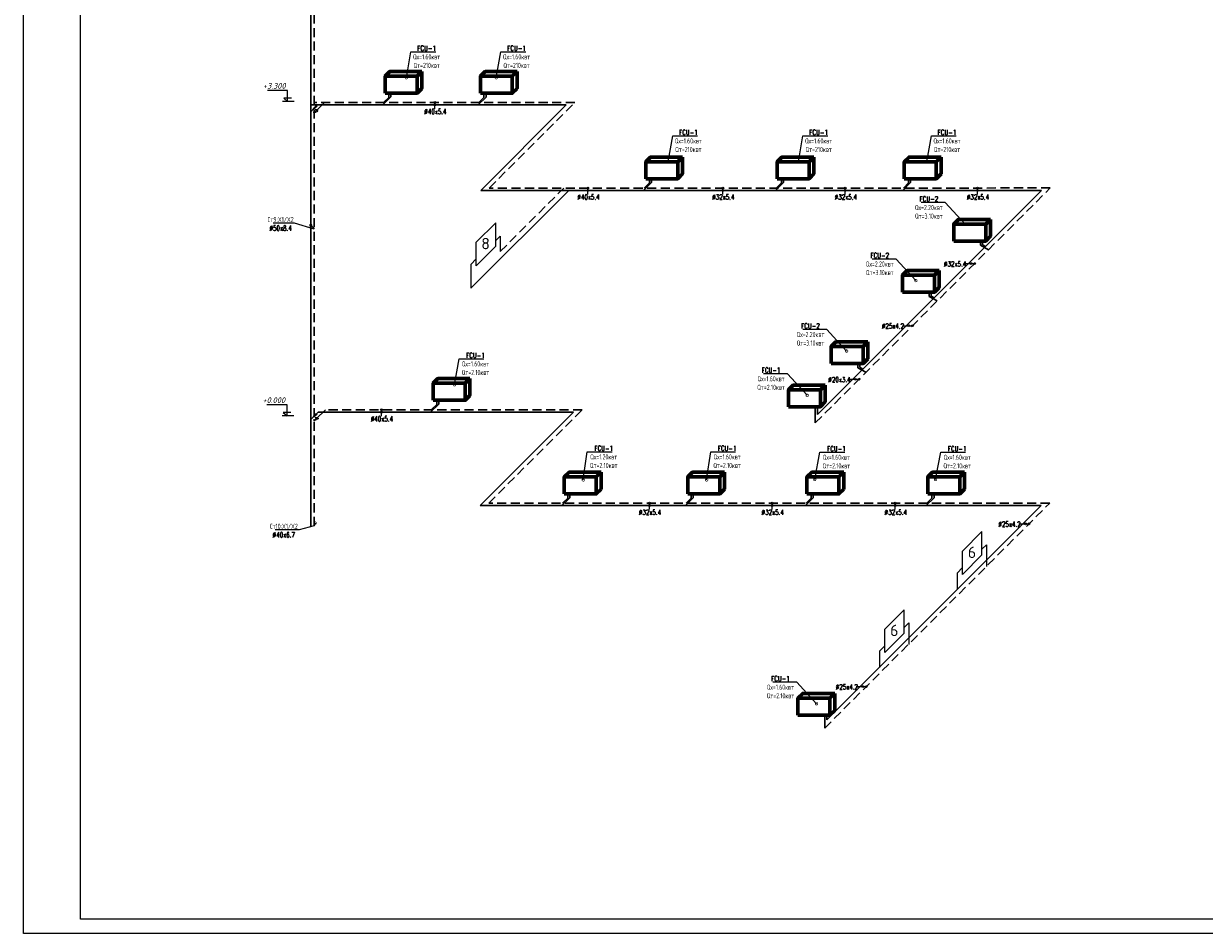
# Model space of a CAD drawing. Header units: inches. Extents: x 8001 to 766003, y -84601 to 563258.
# Tile 37 of 188: x 189106 to 230502, y 198423 to 230085. Entities that reach past the tile are written whole.
import ezdxf
from ezdxf import colors
from ezdxf.entities.mleader import LeaderData, LeaderLine
from ezdxf.enums import TextEntityAlignment as Align
from ezdxf.math import Vec2, Vec3

# ---------------------------------------------------------------- set-up
doc = ezdxf.new("R2010")
doc.units = ezdxf.units.IN
doc.header["$MEASUREMENT"] = 0
doc.linetypes.add('CONTINOUS', pattern=[0])
doc.linetypes.add('HIDDEN', pattern=[9.525, 6.35, -3.175])
for name, color, linetype, lineweight in [('Fancoil', 4, 'Continuous', 60), ('SGM-M-400-TEXT', 140, 'CONTINOUS', 20), ('SGM-M-500-11-HI-TEXT', 11, 'CONTINOUS', 20), ('SGM-M-500-9-HI-EQM', 150, 'CONTINOUS', 20), ('SGM-M-700-5-HVAC-WS-CWS-FCU', 32, 'CONTINOUS', 30), ('SGM-M-700-6-HVAC-WS-CWR-FCU', 141, 'HIDDEN', 30), ('ОВ', 250, 'Continuous', 25)]:
    doc.layers.add(name, color=color, linetype=linetype, lineweight=lineweight)
doc.styles.add('ISOPEUR', font='isocpeui.ttf')
doc.styles.add('My style', font='isocpeur.ttf', dxfattribs={"height": 250})
doc.styles.add('SGM_MKN', font='romans.shx', dxfattribs={"width": 0.65, "height": 100})

# ---------------------------------------------------------------- blocks, each defined once
blk = doc.blocks.new('flaid 54512')
at = {"layer": 'ОВ', "color": 0, "lineweight": 60}
blk.add_lwpolyline([(1359433, -675694), (1359267, -675861), (1358146, -675861), (1358312, -675694)], close=True, dxfattribs=at)
for points in [[(1358146, -675861), (1358146, -676454)], [(1359267, -675861), (1359267, -676454)], [(1359433, -675694), (1359433, -676287)], [(1359433, -676287), (1359433, -676287), (1359267, -676454), (1358146, -676454)]]:
    blk.add_lwpolyline(points, dxfattribs=at)
blk = doc.blocks.new('_DotSmall')
at = {"color": 0, "linetype": 'ByBlock', "const_width": 0.5}
blk.add_lwpolyline([(-0.0625, 0, 1), (0.0625, 0, 1)], format="xyb", close=True, dxfattribs=at)
blk = doc.blocks.new('*U67')
at = {"color": 0, "linetype": 'ByBlock', "lineweight": 18}
for points in [[(863, 200), (1313, 200), (1088, 0), (1088, 633), (2267, 633)], [(700, 0), (1374, 0)]]:
    blk.add_lwpolyline(points, dxfattribs=at)
at = {"color": 0, "linetype": 'ByBlock', "lineweight": 5, "style": 'ISOPEUR'}
blk.add_attdef('LEVEL', text='', height=250, dxfattribs=at).set_placement((1678, 816), align=Align.MIDDLE_CENTER)

msp = doc.modelspace()

# ---------------------------------------------------------------- linework, layer by layer
at = {"ltscale": 100}
for p, q in [((204974.945, 222415.08, 40), (205658.549, 223096.805, 40)), ((205658.549, 222476.212, 40), (205816.668, 222633.897, 40)), ((205816.668, 222633.897, 40), (205816.668, 222094.576, 40)), ((204974.945, 221593.608, 40), (205658.549, 222275.333, 40)), ((204784.975, 221641.488, 40), (204974.945, 221830.935, 40)), ((204784.975, 221641.488, 40), (204784.975, 220804.725, 40)), ((222021.523, 211588.164, 40), (222705.128, 212269.889, 40)), ((222705.128, 211649.296, 40), (222863.247, 211806.981, 40)), ((222863.247, 211806.981, 40), (222863.247, 211050.319, 40)), ((222021.523, 210766.692, 40), (222705.128, 211448.417, 40)), ((221831.554, 210814.571, 40), (222021.523, 211004.019, 40)), ((221831.554, 210814.571, 40), (221831.554, 210235.967, 40)), ((219297.28, 208849.077, 40), (219980.884, 209530.801, 40)), ((219980.884, 208910.208, 40), (220139.004, 209067.893, 40)), ((220139.004, 209067.893, 40), (220139.004, 208311.231, 40)), ((219297.28, 208027.604, 40), (219980.884, 208709.329, 40)), ((219107.311, 208075.484, 40), (219297.28, 208264.931, 40)), ((219107.311, 208075.484, 40), (219107.311, 207496.88, 40))]:
    msp.add_line(p, q, dxfattribs=at)
at = {"lineweight": 25}
for p, q in [((205658.549, 222275.333, 40), (205658.549, 223096.805, 40)), ((204974.945, 221593.608, 40), (204974.945, 222415.08, 40)), ((222705.128, 211448.417, 40), (222705.128, 212269.889, 40)), ((222021.523, 210766.692, 40), (222021.523, 211588.164, 40)), ((219980.884, 208709.329, 40), (219980.884, 209530.801, 40)), ((219297.28, 208027.604, 40), (219297.28, 208849.077, 40))]:
    msp.add_line(p, q, dxfattribs=at)
for points in [[(189105.77, 267572.808), (289105.77, 267572.808), (289105.77, 198172.808), (189105.77, 198172.808)], [(191105.77, 267072.808), (288605.77, 267072.808), (288605.77, 198672.808), (191105.77, 198672.808)]]:
    msp.add_lwpolyline(points, close=True)
at = {"layer": 'SGM-M-500-11-HI-TEXT', "color": 5, "ltscale": 30}
for p, q in [((203524.495, 227090.583, 40), (203524.495, 227317.862, 40)), ((208890.495, 224092.127, 40), (208890.495, 224319.406, 40)), ((213619.16, 224092.152, 40), (213619.16, 224319.431, 40)), ((217912.196, 224092.175, 40), (217912.196, 224319.454, 40)), ((222546.061, 224092.2, 40), (222546.061, 224319.479, 40)), ((222092.38, 221668.138, 40), (222448.693, 221668.138, 40)), ((219913.395, 219489.684, 40), (220269.708, 219489.684, 40)), ((218036.111, 217610.769, 40), (218392.425, 217610.769, 40)), ((201649.406, 216314.676, 40), (201649.406, 216541.955, 40)), ((211046.315, 213038.402, 40), (211046.315, 213265.681, 40)), ((215350.385, 213038.384, 40), (215350.385, 213265.663, 40)), ((219664.738, 213038.448, 40), (219664.738, 213265.727, 40)), ((223999.25, 212540.676, 40), (224355.564, 212540.676, 40)), ((218295.393, 206834.908, 40), (218651.707, 206834.908, 40))]:
    msp.add_line(p, q, dxfattribs=at)
for centre in [(203524.495, 227317.862, 40), (203524.495, 227233.011, 40), (208890.495, 224319.406, 40), (208890.495, 224234.555, 40), (213619.16, 224319.431, 40), (213619.16, 224234.58, 40), (217912.196, 224319.454, 40), (217912.196, 224234.604, 40), (222546.061, 224319.479, 40), (222546.061, 224234.629, 40), (222324.292, 221668.138, 40), (222448.693, 221668.138, 40), (220145.307, 219489.684, 40), (220269.708, 219489.684, 40), (218268.023, 217610.769, 40), (218392.425, 217610.769, 40), (201649.406, 216541.955, 40), (201649.406, 216457.104, 40), (211046.314, 213180.83, 40), (211046.315, 213265.681, 40), (215350.385, 213265.663, 40), (215350.385, 213180.813, 40), (219664.737, 213180.876, 40), (219664.738, 213265.727, 40), (224231.162, 212540.676, 40), (224355.564, 212540.676, 40), (218527.305, 206834.908, 40), (218651.707, 206834.908, 40)]:
    msp.add_circle(centre, 30, dxfattribs=at)
at = {"layer": 'SGM-M-500-9-HI-EQM', "ltscale": 30}
for p, q in [((199253.174, 226981.884, 40), (199357.174, 226981.884, 40)), ((199253.716, 227108.735, 40), (199396.912, 227187.931, 40)), ((199317.716, 227108.735, 40), (199253.716, 227108.735, 40)), ((199293.174, 226981.884, 40), (199364.772, 227021.482, 40)), ((199332.912, 227187.931, 40), (199317.716, 227108.735, 40)), ((199436.37, 227061.08, 40), (199332.37, 227061.08, 40)), ((199396.912, 227187.931, 40), (199332.912, 227187.931, 40)), ((199363.684, 227072.394, 40), (199341.056, 227049.766, 40)), ((199357.174, 226981.884, 40), (199364.772, 227021.482, 40)), ((199362.416, 227009.203, 40), (199420.931, 227026.043, 40)), ((199364.772, 227021.482, 40), (199436.37, 227061.08, 40)), ((199364.772, 227021.482, 40), (199372.37, 227061.08, 40)), ((199423.287, 227038.321, 40), (199364.772, 227021.482, 40)), ((199395.931, 227001.043, 40), (199398.287, 227013.321, 40)), ((199397.109, 227007.182, 40), (199416.614, 227012.795, 40)), ((199414.729, 227002.972, 40), (199418.499, 227022.618, 40)), ((199253.174, 216182.884, 40), (199357.174, 216182.884, 40)), ((199253.716, 216309.735, 40), (199396.912, 216388.931, 40)), ((199317.716, 216309.735, 40), (199253.716, 216309.735, 40)), ((199293.174, 216182.884, 40), (199364.772, 216222.482, 40)), ((199332.912, 216388.931, 40), (199317.716, 216309.735, 40)), ((199436.37, 216262.08, 40), (199332.37, 216262.08, 40)), ((199396.912, 216388.931, 40), (199332.912, 216388.931, 40)), ((199363.684, 216273.394, 40), (199341.056, 216250.766, 40)), ((199357.174, 216182.884, 40), (199364.772, 216222.482, 40)), ((199362.416, 216210.203, 40), (199420.931, 216227.043, 40)), ((199364.772, 216222.482, 40), (199436.37, 216262.08, 40)), ((199364.772, 216222.482, 40), (199372.37, 216262.08, 40)), ((199423.287, 216239.321, 40), (199364.772, 216222.482, 40)), ((199420.931, 216227.043, 40), (199423.287, 216239.321, 40)), ((199422.109, 216233.182, 40), (199441.614, 216238.795, 40)), ((199439.729, 216228.972, 40), (199443.499, 216248.618, 40))]:
    msp.add_line(p, q, dxfattribs=at)
for centre in [(199325.314, 227148.333, 40), (199325.314, 216349.333, 40)]:
    msp.add_ellipse(centre, major_axis=(27.029, 11.196), ratio=0.414213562, start_param=1.570796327, end_param=7.853981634, dxfattribs=at)
at = {"layer": 'SGM-M-700-5-HVAC-WS-CWS-FCU', "ltscale": 500}
for p, q in [((199173.078, 212435.087, 40), (199169.691, 242109.711, 40)), ((201980.259, 227511.714, 40), (201702.473, 227233.934, 40)), ((201980.259, 227511.714, 40), (201980.259, 227645.106, 40)), ((205316.752, 227510.768, 40), (205038.966, 227232.989, 40)), ((205316.752, 227510.769, 40), (205316.752, 227644.16, 40)), ((208128.791, 227233.01, 40), (199171.137, 227232.95, 40)), ((199285.716, 227108.735, 40), (199171.23, 226994.25, 40)), ((199409.932, 227232.951, 40), (199364.912, 227187.931, 40)), ((205130.319, 224234.538, 40), (208128.791, 227233.01, 40)), ((211118.844, 224512.347, 40), (210841.058, 224234.568, 40)), ((211118.844, 224512.348, 40), (211118.844, 224645.739, 40)), ((215748.211, 224512.391, 40), (215470.425, 224234.611, 40)), ((215748.211, 224512.391, 40), (215748.211, 224645.783, 40)), ((220203.515, 224512.395, 40), (219925.729, 224234.615, 40)), ((220203.515, 224512.395, 40), (220203.515, 224645.786, 40)), ((204784.975, 220804.725, 40), (208214.804, 224234.554, 40)), ((224794.948, 224234.64, 40), (205130.182, 224234.538, 40)), ((216936.698, 216376.254, 40), (224794.948, 224234.64, 40)), ((222725.912, 222327.494, 40), (222725.912, 222460.885, 40)), ((222725.912, 222327.494, 40), (222831.533, 222267.619, 40)), ((220926.598, 220531.65, 40), (220926.598, 220665.041, 40)), ((220926.598, 220531.649, 40), (221032.219, 220471.774, 40)), ((218425.27, 218030.322, 40), (218425.27, 218163.713, 40)), ((218425.27, 218030.322, 40), (218530.891, 217970.447, 40)), ((203664.287, 216742.539, 40), (203386.501, 216464.76, 40)), ((203664.287, 216742.54, 40), (203664.287, 216875.931, 40)), ((216936.698, 216376.254, 40), (216936.698, 216649.379, 40)), ((199285.716, 216309.735, 40), (199171.23, 216195.25, 40)), ((199435.122, 216459.141, 40), (199364.912, 216388.931, 40)), ((208388.073, 216457.149, 40), (199433.746, 216457.765, 40)), ((205111.724, 213180.801, 40), (208388.073, 216457.149, 40)), ((208257.014, 213458.599, 40), (207979.228, 213180.819, 40)), ((208257.014, 213458.599, 40), (208257.014, 213591.991, 40)), ((212583.735, 213458.627, 40), (212305.949, 213180.847, 40)), ((212583.735, 213458.627, 40), (212583.735, 213592.019, 40)), ((216790.574, 213458.654, 40), (216512.788, 213180.874, 40)), ((216790.574, 213458.654, 40), (216790.574, 213592.046, 40)), ((221025.949, 213458.681, 40), (220748.163, 213180.902, 40)), ((221025.949, 213458.682, 40), (221025.949, 213592.073, 40)), ((224776.49, 213180.904, 40), (205111.724, 213180.801, 40)), ((217265.26, 205669.674, 40), (224776.49, 213180.904, 40)), ((217265.26, 205669.674, 40), (217265.26, 205832.45, 40))]:
    msp.add_line(p, q, dxfattribs=at)
at = {"layer": 'SGM-M-700-6-HVAC-WS-CWR-FCU', "ltscale": 50}
for p, q in [((199295.539, 212467.249, 40), (199295.539, 242069.249, 40)), ((208430.985, 227317.862, 40), (199295.539, 227317.862, 40)), ((205432.373, 224319.387, 40), (208430.985, 227317.862, 40)), ((225097.143, 224319.493, 40), (205432.373, 224319.387, 40)), ((205816.668, 222094.576, 40), (208041.495, 224319.404, 40)), ((216862.553, 216080.853, 40), (225097.143, 224319.493, 40)), ((208690.267, 216542.002, 40), (199684.232, 216541.942, 40)), ((205413.916, 213265.651, 40), (208690.267, 216542.002, 40)), ((225078.685, 213265.756, 40), (205413.915, 213265.65, 40)), ((217191.115, 205374.307, 40), (225078.685, 213265.756, 40))]:
    msp.add_line(p, q, dxfattribs=at)
at = {"layer": 'SGM-M-700-6-HVAC-WS-CWR-FCU', "ltscale": 500}
for p, q in [((199659.381, 227317.862, 40), (199364.772, 227021.482, 40)), ((201906.113, 227497.568, 40), (201726.421, 227317.879, 40)), ((201906.114, 227497.569, 40), (201906.114, 227645.105, 40)), ((205242.607, 227496.623, 40), (205062.914, 227316.934, 40)), ((205242.607, 227496.624, 40), (205242.607, 227644.16, 40)), ((199325.174, 226981.884, 40), (199295.539, 226952.249, 40)), ((211044.698, 224498.202, 40), (210865.006, 224318.513, 40)), ((211044.699, 224498.203, 40), (211044.699, 224645.738, 40)), ((215674.066, 224498.245, 40), (215494.373, 224318.557, 40)), ((215674.066, 224498.246, 40), (215674.066, 224645.782, 40)), ((220129.37, 224498.249, 40), (219949.677, 224318.56, 40)), ((220129.37, 224498.25, 40), (220129.37, 224645.786, 40)), ((222651.767, 222313.349, 40), (222651.767, 222460.884, 40)), ((222651.767, 222313.348, 40), (222936.026, 222152.959, 40)), ((220852.453, 220517.505, 40), (220852.453, 220665.04, 40)), ((220852.453, 220517.504, 40), (221136.712, 220357.115, 40)), ((218351.125, 218016.177, 40), (218351.125, 218163.712, 40)), ((218351.125, 218016.177, 40), (218635.385, 217855.788, 40)), ((199684.232, 216541.942, 40), (199364.772, 216222.482, 40)), ((203590.142, 216728.394, 40), (203410.449, 216548.705, 40)), ((203590.142, 216728.395, 40), (203590.142, 216875.93, 40)), ((216862.553, 216080.853, 40), (216862.552, 216649.378)), ((199325.174, 216182.884, 40), (199295.539, 216153.249, 40)), ((208182.869, 213444.453, 40), (208003.176, 213264.765, 40)), ((208182.869, 213444.454, 40), (208182.869, 213591.99, 40)), ((212509.59, 213444.481, 40), (212329.897, 213264.793, 40)), ((212509.59, 213444.482, 40), (212509.59, 213592.018, 40)), ((216716.429, 213444.508, 40), (216536.736, 213264.82, 40)), ((216716.429, 213444.509, 40), (216716.429, 213592.045, 40)), ((220951.804, 213444.536, 40), (220772.111, 213264.847, 40)), ((220951.804, 213444.537, 40), (220951.804, 213592.072, 40)), ((217191.115, 205374.307, 40), (217191.115, 205832.449, 40))]:
    msp.add_line(p, q, dxfattribs=at)

# ---------------------------------------------------------------- block references
at = {"color": 0}
ref = msp.add_blockref('*U67', (199011.707, 227354.249, 40), dxfattribs=dict(at, xscale=-0.6000000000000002, yscale=0.6000000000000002, zscale=0.6000000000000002))
ref.add_attrib('LEVEL', '+3.300', dxfattribs={"color": 0, "linetype": 'ByBlock', "lineweight": 5, "height": 200, "style": 'ISOPEUR'}).set_placement((197892.649, 227902.235, 40), align=Align.MIDDLE_CENTER)
ref = msp.add_blockref('*U67', (198996.028, 216329.749, 40), dxfattribs=dict(at, xscale=-0.6000000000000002, yscale=0.6000000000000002, zscale=0.6000000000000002))
ref.add_attrib('LEVEL', '+0.000', dxfattribs={"color": 0, "linetype": 'ByBlock', "lineweight": 5, "height": 200, "style": 'ISOPEUR'}).set_placement((197876.97, 216877.735, 40), align=Align.MIDDLE_CENTER)
at = {"layer": 'Fancoil', "color": 0, "lineweight": 25}
for p in [(-1156364.219, 904099.82, 40), (-1153027.726, 904098.874, 40), (-1147222.482, 901099.403), (-1142619.401, 901099.437), (-1138164.096, 901099.441), (-1136431.604, 898914.54), (-1138230.918, 897118.696), (-1140732.245, 894617.368), (-1154680.19, 893330.645, 40), (-1142220.817, 893103.034), (-1150084.312, 890045.655), (-1145757.59, 890045.683), (-1141577.037, 890045.7), (-1137341.662, 890045.728), (-1141892.255, 882286.105)]:
    msp.add_blockref('flaid 54512', p, dxfattribs=at)

# ---------------------------------------------------------------- texts
at = {"char_height": 400, "width": 57.01269, "attachment_point": 9, "style": 'My style'}
for s, insert in [('\\A1;8', (205452.952, 222169.572, 40)), ('\\A1;6', (222499.531, 211342.656, 40)), ('\\A1;6', (219775.288, 208603.568, 40))]:
    msp.add_mtext(s, dxfattribs=dict(at, insert=insert))
at = {"layer": 'SGM-M-500-11-HI-TEXT', "color": 5, "ltscale": 30, "style": 'SGM_MKN', "width": 0.65}
for s, p in [('%%C40x5.4', (203154.647, 226910.145, 40)), ('%%C40x5.4', (208520.647, 223911.689, 40)), ('%%C32x5.4', (213249.311, 223911.714, 40)), ('%%C32x5.4', (217542.348, 223911.737, 40)), ('%%C32x5.4', (222176.213, 223911.762, 40)), ('%%C32x5.4', (221375.194, 221565.21, 40)), ('%%C25x4.2', (219196.209, 219386.756, 40)), ('%%C20x3.4', (217318.925, 217507.841, 40)), ('%%C40x5.4', (201279.557, 216134.238, 40)), ('%%C32x5.4', (210676.466, 212857.964, 40)), ('%%C32x5.4', (214980.536, 212857.946, 40)), ('%%C32x5.4', (219294.889, 212858.01, 40)), ('%%C25x4.2', (223282.064, 212437.748, 40)), ('%%C25x4.2', (217578.207, 206731.98, 40))]:
    msp.add_text(s, height=180, dxfattribs=at).set_placement(p)

# ---------------------------------------------------------------- leaders
at = {"layer": 'SGM-M-400-TEXT', "color": 7, "ltscale": 30, "true_color": 0xffffff}
ml = msp.add_multileader_mtext('Standard', dxfattribs=at)
ml.set_content('\\A1;{\\C0;\\c16777215;FCU-1\\PQх=1.60квт\\PQт=210квт}', color=5, style='SGM_MKN')
ml.set_leader_properties(lineweight=18)
ml.set_arrow_properties(name='DOTSMALL')
ml.build(insert=Vec2(0, 0))
ml.multileader.update_dxf_attribs({"text_left_attachment_type": 6, "text_right_attachment_type": 6, "dogleg_length": 0, "arrow_head_size": 180})
ctx = ml.context
ctx.base_point, ctx.char_height, ctx.arrow_head_size, ctx.plane_origin = Vec3(202686.419, 229094.331, 80), 180, 180, Vec3(307480.677, 371982.579, 80)
ctx.left_attachment, ctx.right_attachment, ctx.text_align_type = 6, 6, 1
notes = []
notes.append((ctx, [(0, (1, 1, 0), (202686.419, 229094.331, 80), (1, 0), 0, [(0, [(202525.712, 228187.025, 80)], 0, [])])]))
ctx.mtext.insert, ctx.mtext.alignment, ctx.mtext.flow_direction = Vec3(203234.419, 229310.331, 80), 2, 5
ml = msp.add_multileader_mtext('Standard', dxfattribs=at)
ml.set_content('\\A1;{\\C0;\\c16777215;FCU-1\\PQх=1.60квт\\PQт=210квт}', color=5, style='SGM_MKN')
ml.set_leader_properties(lineweight=18)
ml.set_arrow_properties(name='DOTSMALL')
ml.build(insert=Vec2(0, 0))
ml.multileader.update_dxf_attribs({"text_left_attachment_type": 6, "text_right_attachment_type": 6, "dogleg_length": 0, "arrow_head_size": 180})
ctx = ml.context
ctx.base_point, ctx.char_height, ctx.arrow_head_size, ctx.plane_origin = Vec3(205839.079, 229094.331, 80), 180, 180, Vec3(310633.337, 371982.579, 80)
ctx.left_attachment, ctx.right_attachment, ctx.text_align_type = 6, 6, 1
notes.append((ctx, [(0, (1, 1, 0), (205839.079, 229094.331, 80), (1, 0), 0, [(0, [(205678.372, 228187.025, 80)], 0, [])])]))
ctx.mtext.insert, ctx.mtext.alignment, ctx.mtext.flow_direction = Vec3(206387.079, 229310.331, 80), 2, 5
ml = msp.add_multileader_mtext('Standard', dxfattribs=at)
ml.set_content('\\A1;{\\C0;\\c16777215;FCU-1\\PQх=1.60квт\\PQт=210квт}', color=5, style='SGM_MKN')
ml.set_leader_properties(lineweight=18)
ml.set_arrow_properties(name='DOTSMALL')
ml.build(insert=Vec2(0, 0))
ml.multileader.update_dxf_attribs({"text_left_attachment_type": 6, "text_right_attachment_type": 6, "dogleg_length": 0, "arrow_head_size": 180})
ctx = ml.context
ctx.base_point, ctx.char_height, ctx.arrow_head_size, ctx.plane_origin = Vec3(211862.702, 226145.952), 180, 180, Vec3(316656.96, 369034.201)
ctx.left_attachment, ctx.right_attachment, ctx.text_align_type = 6, 6, 1
notes.append((ctx, [(0, (1, 1, 0), (211862.702, 226145.952), (1, 0), 0, [(0, [(211701.995, 225238.646)], 0, [])])]))
ctx.mtext.insert, ctx.mtext.alignment, ctx.mtext.flow_direction = Vec3(212410.702, 226361.952), 2, 5
ml = msp.add_multileader_mtext('Standard', dxfattribs=at)
ml.set_content('\\A1;{\\C0;\\c16777215;FCU-1\\PQх=1.60квт\\PQт=210квт}', color=5, style='SGM_MKN')
ml.set_leader_properties(lineweight=18)
ml.set_arrow_properties(name='DOTSMALL')
ml.build(insert=Vec2(0, 0))
ml.multileader.update_dxf_attribs({"text_left_attachment_type": 6, "text_right_attachment_type": 6, "dogleg_length": 0, "arrow_head_size": 180})
ctx = ml.context
ctx.base_point, ctx.char_height, ctx.arrow_head_size, ctx.plane_origin = Vec3(216430.201, 226145.986), 180, 180, Vec3(321224.459, 369034.234)
ctx.left_attachment, ctx.right_attachment, ctx.text_align_type = 6, 6, 1
notes.append((ctx, [(0, (1, 1, 0), (216430.201, 226145.986), (1, 0), 0, [(0, [(216269.494, 225238.68)], 0, [])])]))
ctx.mtext.insert, ctx.mtext.alignment, ctx.mtext.flow_direction = Vec3(216978.201, 226361.986), 2, 5
ml = msp.add_multileader_mtext('Standard', dxfattribs=at)
ml.set_content('\\A1;{\\C0;\\c16777215;FCU-1\\PQх=1.60квт\\PQт=210квт}', color=5, style='SGM_MKN')
ml.set_leader_properties(lineweight=18)
ml.set_arrow_properties(name='DOTSMALL')
ml.build(insert=Vec2(0, 0))
ml.multileader.update_dxf_attribs({"text_left_attachment_type": 6, "text_right_attachment_type": 6, "dogleg_length": 0, "arrow_head_size": 180})
ctx = ml.context
ctx.base_point, ctx.char_height, ctx.arrow_head_size, ctx.plane_origin = Vec3(220929.701, 226145.99), 180, 180, Vec3(325723.959, 369034.239)
ctx.left_attachment, ctx.right_attachment, ctx.text_align_type = 6, 6, 1
notes.append((ctx, [(0, (1, 1, 0), (220929.701, 226145.99), (1, 0), 0, [(0, [(220768.994, 225238.684)], 0, [])])]))
ctx.mtext.insert, ctx.mtext.alignment, ctx.mtext.flow_direction = Vec3(221477.701, 226361.99), 2, 5
ml = msp.add_multileader_mtext('Standard', dxfattribs=at)
ml.set_content('\\A1;{\\C0;\\c16777215;FCU-2\\PQх=2.20квт\\PQт=3.10квт}', color=5, style='SGM_MKN')
ml.set_leader_properties(lineweight=18)
ml.set_arrow_properties(name='DOTSMALL')
ml.build(insert=Vec2(0, 0))
ml.multileader.update_dxf_attribs({"text_left_attachment_type": 6, "text_right_attachment_type": 6, "dogleg_length": 0, "arrow_head_size": 180})
ctx = ml.context
ctx.base_point, ctx.char_height, ctx.arrow_head_size, ctx.plane_origin = Vec3(220267.121, 223808.944), 180, 180, Vec3(327064.959, 366849.333)
ctx.left_attachment, ctx.right_attachment, ctx.text_align_type = 6, 6, 1
notes.append((ctx, [(1, (1, 1, 0), (221418.835, 223808.944), (-1, 0), 0, [(0, [(222109.994, 223053.778)], 0, [])])]))
ctx.mtext.insert, ctx.mtext.width, ctx.mtext.defined_height, ctx.mtext.alignment, ctx.mtext.flow_direction = Vec3(220842.978, 224024.944), 830.20237, 239.92, 2, 5
at = {"layer": 'SGM-M-400-TEXT', "color": 5, "ltscale": 30}
ml = msp.add_multileader_mtext('Standard', dxfattribs=at)
ml.set_content('\\A1;Ст9:X1/X2\\PØ50x8.4', color=5, style='SGM_MKN')
ml.set_leader_properties(lineweight=18)
ml.set_arrow_properties(name='DOTSMALL')
ml.build(insert=Vec2(0, 0))
ml.multileader.update_dxf_attribs({"text_left_attachment_type": 6, "text_right_attachment_type": 6, "dogleg_length": 0, "arrow_head_size": 180})
ctx = ml.context
ctx.base_point, ctx.char_height, ctx.arrow_head_size, ctx.plane_origin = Vec3(197629.281, 223086.063, 40), 180, 180, Vec3(306535.577, 357452.225, 40)
ctx.left_attachment, ctx.right_attachment, ctx.text_align_type = 6, 6, 1
notes.append((ctx, [(1, (1, 1, 0), (198602.71, 223086.063, 40), (-1, 0), 0, [(3, [(199171.654, 223012.288, 40), (199295.539, 222881.249, 40)], 0, [])])]))
ctx.mtext.insert, ctx.mtext.width, ctx.mtext.alignment, ctx.mtext.flow_direction = Vec3(198115.995, 223302.063, 40), 1466.7327, 2, 5
at = {"layer": 'SGM-M-400-TEXT', "color": 7, "ltscale": 30, "true_color": 0xffffff}
ml = msp.add_multileader_mtext('Standard', dxfattribs=at)
ml.set_content('\\A1;{\\C0;\\c16777215;FCU-2\\PQх=2.20квт\\PQт=3.10квт}', color=5, style='SGM_MKN')
ml.set_leader_properties(lineweight=18)
ml.set_arrow_properties(name='DOTSMALL')
ml.build(insert=Vec2(0, 0))
ml.multileader.update_dxf_attribs({"text_left_attachment_type": 6, "text_right_attachment_type": 6, "dogleg_length": 0, "arrow_head_size": 180})
ctx = ml.context
ctx.base_point, ctx.char_height, ctx.arrow_head_size, ctx.plane_origin = Vec3(218545.122, 221827.916, 40), 180, 180, Vec3(325342.96, 364868.304, 40)
ctx.left_attachment, ctx.right_attachment, ctx.text_align_type = 6, 6, 1
notes.append((ctx, [(1, (1, 1, 0), (219696.837, 221827.916, 40), (-1, 0), 0, [(0, [(220387.995, 221072.749, 40)], 0, [])])]))
ctx.mtext.insert, ctx.mtext.width, ctx.mtext.defined_height, ctx.mtext.alignment, ctx.mtext.flow_direction = Vec3(219120.98, 222043.916, 40), 830.20237, 239.92, 2, 5
ml = msp.add_multileader_mtext('Standard', dxfattribs=at)
ml.set_content('\\A1;{\\C0;\\c16777215;FCU-2\\PQх=2.20квт\\PQт=3.10квт}', color=5, style='SGM_MKN')
ml.set_leader_properties(lineweight=18)
ml.set_arrow_properties(name='DOTSMALL')
ml.build(insert=Vec2(0, 0))
ml.multileader.update_dxf_attribs({"text_left_attachment_type": 6, "text_right_attachment_type": 6, "dogleg_length": 0, "arrow_head_size": 180})
ctx = ml.context
ctx.base_point, ctx.char_height, ctx.arrow_head_size, ctx.plane_origin = Vec3(216116.622, 219356.916, 40), 180, 180, Vec3(322914.46, 362397.304, 40)
ctx.left_attachment, ctx.right_attachment, ctx.text_align_type = 6, 6, 1
notes.append((ctx, [(1, (1, 1, 0), (217268.337, 219356.916, 40), (-1, 0), 0, [(0, [(217959.495, 218601.749, 40)], 0, [])])]))
ctx.mtext.insert, ctx.mtext.width, ctx.mtext.defined_height, ctx.mtext.alignment, ctx.mtext.flow_direction = Vec3(216692.48, 219572.916, 40), 830.20237, 239.92, 2, 5
ml = msp.add_multileader_mtext('Standard', dxfattribs=at)
ml.set_content('\\A1;{\\C0;\\c16777215;FCU-1\\PQх=1.60квт\\PQт=2.10квт}', color=5, style='SGM_MKN')
ml.set_leader_properties(lineweight=18)
ml.set_arrow_properties(name='DOTSMALL')
ml.build(insert=Vec2(0, 0))
ml.multileader.update_dxf_attribs({"text_left_attachment_type": 6, "text_right_attachment_type": 6, "dogleg_length": 0, "arrow_head_size": 180})
ctx = ml.context
ctx.base_point, ctx.char_height, ctx.arrow_head_size, ctx.plane_origin = Vec3(204370.448, 218325.157, 80), 180, 180, Vec3(309164.705, 361213.405, 80)
ctx.left_attachment, ctx.right_attachment, ctx.text_align_type = 6, 6, 1
notes.append((ctx, [(0, (1, 1, 0), (204370.448, 218325.157, 80), (1, 0), 0, [(0, [(204209.74, 217417.85, 80)], 0, [])])]))
ctx.mtext.insert, ctx.mtext.alignment, ctx.mtext.flow_direction = Vec3(204946.305, 218541.157, 80), 2, 5
ml = msp.add_multileader_mtext('Standard', dxfattribs=at)
ml.set_content('\\A1;{\\C0;\\c16777215;FCU-1\\PQх=1.60квт\\PQт=2.10квт}', color=5, style='SGM_MKN')
ml.set_leader_properties(lineweight=18)
ml.set_arrow_properties(name='DOTSMALL')
ml.build(insert=Vec2(0, 0))
ml.multileader.update_dxf_attribs({"text_left_attachment_type": 6, "text_right_attachment_type": 6, "dogleg_length": 0, "arrow_head_size": 180})
ctx = ml.context
ctx.base_point, ctx.char_height, ctx.arrow_head_size, ctx.plane_origin = Vec3(214733.521, 217803.612, 40), 180, 180, Vec3(321531.359, 360844, 40)
ctx.left_attachment, ctx.right_attachment, ctx.text_align_type = 6, 6, 1
notes.append((ctx, [(1, (1, 1, 0), (215885.235, 217803.612, 40), (-1, 0), 0, [(0, [(216576.394, 217048.445, 40)], 0, [])])]))
ctx.mtext.insert, ctx.mtext.width, ctx.mtext.defined_height, ctx.mtext.alignment, ctx.mtext.flow_direction = Vec3(215309.378, 218019.612, 40), 830.20237, 239.92, 2, 5
ml = msp.add_multileader_mtext('Standard', dxfattribs=at)
ml.set_content('\\A1;{\\C0;\\c16777215;FCU-1\\PQх=1.20квт\\PQт=2.10квт}', color=5, style='SGM_MKN')
ml.set_leader_properties(lineweight=18)
ml.set_arrow_properties(name='DOTSMALL')
ml.build(insert=Vec2(0, 0))
ml.multileader.update_dxf_attribs({"text_left_attachment_type": 6, "text_right_attachment_type": 6, "dogleg_length": 0, "arrow_head_size": 180})
ctx = ml.context
ctx.base_point, ctx.char_height, ctx.arrow_head_size, ctx.plane_origin = Vec3(208866.683, 215064.027, 40), 180, 180, Vec3(313367.919, 357892.737, 40)
ctx.left_attachment, ctx.right_attachment, ctx.text_align_type = 6, 6, 1
notes.append((ctx, [(0, (1, 1, 0), (208866.683, 215064.027, 40), (1, 0), 0, [(0, [(208725.46, 214080.682, 40)], 0, [])])]))
ctx.mtext.insert, ctx.mtext.defined_height, ctx.mtext.alignment, ctx.mtext.flow_direction = Vec3(209442.54, 215280.027, 40), 181.706, 2, 5
ml = msp.add_multileader_mtext('Standard', dxfattribs=at)
ml.set_content('\\A1;{\\C0;\\c16777215;FCU-1\\PQх=1.60квт\\PQт=2.10квт}', color=5, style='SGM_MKN')
ml.set_leader_properties(lineweight=18)
ml.set_arrow_properties(name='DOTSMALL')
ml.build(insert=Vec2(0, 0))
ml.multileader.update_dxf_attribs({"text_left_attachment_type": 6, "text_right_attachment_type": 6, "dogleg_length": 0, "arrow_head_size": 180})
ctx = ml.context
ctx.base_point, ctx.char_height, ctx.arrow_head_size, ctx.plane_origin = Vec3(213193.404, 215064.055, 40), 180, 180, Vec3(317694.64, 357892.765, 40)
ctx.left_attachment, ctx.right_attachment, ctx.text_align_type = 6, 6, 1
notes.append((ctx, [(0, (1, 1, 0), (213193.404, 215064.055, 40), (1, 0), 0, [(0, [(213052.182, 214080.71, 40)], 0, [])])]))
ctx.mtext.insert, ctx.mtext.defined_height, ctx.mtext.alignment, ctx.mtext.flow_direction = Vec3(213769.261, 215280.055, 40), 181.706, 2, 5
ml = msp.add_multileader_mtext('Standard', dxfattribs=at)
ml.set_content('\\A1;{\\C0;\\c16777215;FCU-1\\PQх=1.60квт\\PQт=2.10квт}', color=5, style='SGM_MKN')
ml.set_leader_properties(lineweight=18)
ml.set_arrow_properties(name='DOTSMALL')
ml.build(insert=Vec2(0, 0))
ml.multileader.update_dxf_attribs({"text_left_attachment_type": 6, "text_right_attachment_type": 6, "dogleg_length": 0, "arrow_head_size": 180})
ctx = ml.context
ctx.base_point, ctx.char_height, ctx.arrow_head_size, ctx.plane_origin = Vec3(217024.182, 215049.506, 40), 180, 180, Vec3(321795.327, 357892.782, 40)
ctx.left_attachment, ctx.right_attachment, ctx.text_align_type = 6, 6, 1
notes.append((ctx, [(0, (1, 1, 0), (217024.182, 215049.506, 40), (1, 0), 0, [(0, [(216840.362, 214097.228, 40)], 0, [])])]))
ctx.mtext.insert, ctx.mtext.alignment, ctx.mtext.flow_direction = Vec3(217600.039, 215265.506, 40), 2, 5
ml = msp.add_multileader_mtext('Standard', dxfattribs=at)
ml.set_content('\\A1;{\\C0;\\c16777215;FCU-1\\PQх=1.60квт\\PQт=2.10квт}', color=5, style='SGM_MKN')
ml.set_leader_properties(lineweight=18)
ml.set_arrow_properties(name='DOTSMALL')
ml.build(insert=Vec2(0, 0))
ml.multileader.update_dxf_attribs({"text_left_attachment_type": 6, "text_right_attachment_type": 6, "dogleg_length": 0, "arrow_head_size": 180})
ctx = ml.context
ctx.base_point, ctx.char_height, ctx.arrow_head_size, ctx.plane_origin = Vec3(221259.556, 215049.533, 40), 180, 180, Vec3(326030.701, 357892.81, 40)
ctx.left_attachment, ctx.right_attachment, ctx.text_align_type = 6, 6, 1
notes.append((ctx, [(0, (1, 1, 0), (221259.556, 215049.533, 40), (1, 0), 0, [(0, [(221075.736, 214097.255, 40)], 0, [])])]))
ctx.mtext.insert, ctx.mtext.alignment, ctx.mtext.flow_direction = Vec3(221835.414, 215265.533, 40), 2, 5
at = {"layer": 'SGM-M-400-TEXT', "color": 5, "ltscale": 30}
ml = msp.add_multileader_mtext('Standard', dxfattribs=at)
ml.set_content('\\A1;Ст10:X1/X2\\PØ40x6.7', color=5, style='SGM_MKN')
ml.set_leader_properties(lineweight=18)
ml.set_arrow_properties(name='DOTSMALL')
ml.build(insert=Vec2(0, 0))
ml.multileader.update_dxf_attribs({"text_left_attachment_type": 6, "text_right_attachment_type": 6, "dogleg_length": 0, "arrow_head_size": 180})
ctx = ml.context
ctx.base_point, ctx.char_height, ctx.arrow_head_size, ctx.plane_origin = Vec3(197684.244, 212328.992, 40), 180, 180, Vec3(306398.872, 346695.155, 40)
ctx.left_attachment, ctx.right_attachment, ctx.text_align_type = 6, 6, 1
notes.append((ctx, [(1, (1, 1, 0), (198769.101, 212328.992, 40), (-1, 0), 0, [(3, [(199323.135, 212568.38, 40), (199295.539, 212467.249, 40)], 0, [])])]))
ctx.mtext.insert, ctx.mtext.width, ctx.mtext.alignment, ctx.mtext.flow_direction = Vec3(198226.673, 212544.992, 40), 1466.7327, 2, 5
at = {"layer": 'SGM-M-400-TEXT', "color": 7, "ltscale": 30, "true_color": 0xffffff}
ml = msp.add_multileader_mtext('Standard', dxfattribs=at)
ml.set_content('\\A1;{\\C0;\\c16777215;FCU-1\\PQх=1.60квт\\PQт=2.10квт}', color=5, style='SGM_MKN')
ml.set_leader_properties(lineweight=18)
ml.set_arrow_properties(name='DOTSMALL')
ml.build(insert=Vec2(0, 0))
ml.multileader.update_dxf_attribs({"text_left_attachment_type": 6, "text_right_attachment_type": 6, "dogleg_length": 0, "arrow_head_size": 180})
ctx = ml.context
ctx.base_point, ctx.char_height, ctx.arrow_head_size, ctx.plane_origin = Vec3(215062.083, 206986.682, 40), 180, 180, Vec3(321859.921, 350027.071, 40)
ctx.left_attachment, ctx.right_attachment, ctx.text_align_type = 6, 6, 1
notes.append((ctx, [(1, (1, 1, 0), (216213.797, 206986.682, 40), (-1, 0), 0, [(0, [(216904.956, 206231.516, 40)], 0, [])])]))
ctx.mtext.insert, ctx.mtext.width, ctx.mtext.defined_height, ctx.mtext.alignment, ctx.mtext.flow_direction = Vec3(215637.94, 207202.682, 40), 830.20237, 239.92, 2, 5
for ctx, leaders in notes:
    for number, flags, end, landing, length, lines in leaders:
        leader = LeaderData()
        leader.index, (leader.has_last_leader_line, leader.has_dogleg_vector, leader.attachment_direction) = number, flags
        leader.last_leader_point, leader.dogleg_vector, leader.dogleg_length = Vec3(end), Vec3(landing), length
        for number, points, colour, breaks in lines:
            line = LeaderLine()
            line.index, line.vertices, line.color, line.breaks = number, Vec3.list(points), colors.encode_raw_color(colour), breaks
            leader.lines.append(line)
        ctx.leaders.append(leader)

doc.saveas('drawing.dxf')
